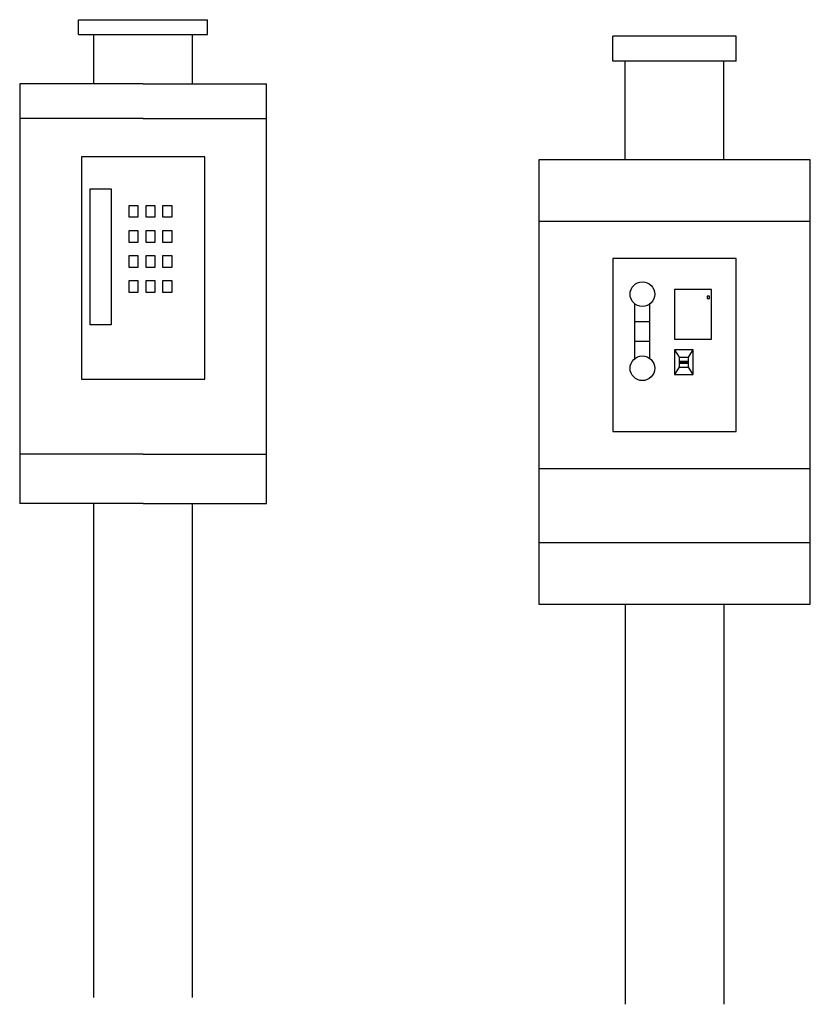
# Model space of a CAD drawing. Header units: millimetres. Extents: x 188.67 to 190.27, y 117.12 to 119.12.
import ezdxf

# ---------------------------------------------------------------- set-up
doc = ezdxf.new("R2010")
doc.units = ezdxf.units.MM

msp = doc.modelspace()

# ---------------------------------------------------------------- linework, layer by layer
for p, q in [((188.7855, 119.1167), (189.0465, 119.1167)), ((188.7855, 119.0867), (188.7855, 119.1167)), ((189.0465, 119.0867), (189.0465, 119.1167)), ((188.7855, 119.0867), (189.0465, 119.0867)), ((188.816, 118.9867), (188.816, 119.0867)), ((189.016, 118.9867), (189.016, 119.0867)), ((190.1177, 119.083), (189.8677, 119.083)), ((189.8677, 119.033), (189.8677, 119.083)), ((190.1177, 119.033), (190.1177, 119.083)), ((190.1177, 119.033), (189.8677, 119.033)), ((189.8927, 118.833), (189.8927, 119.033)), ((190.0927, 118.833), (190.0927, 119.033)), ((188.916, 118.9867), (188.666, 118.9867)), ((188.666, 118.9867), (188.666, 118.1367)), ((188.916, 118.9867), (189.166, 118.9867)), ((189.166, 118.1367), (189.166, 118.9867)), ((188.916, 118.9167), (188.666, 118.9167)), ((188.916, 118.9167), (189.166, 118.9167)), ((190.2677, 118.708), (189.7177, 118.708)), ((189.9125, 118.4309), (189.9125, 118.5409)), ((189.9425, 118.4309), (189.9425, 118.5409)), ((189.9125, 118.5059), (189.9425, 118.5059)), ((189.9125, 118.4659), (189.9425, 118.4659)), ((190.0302, 118.4483), (189.9927, 118.4483)), ((189.9927, 118.4483), (189.9927, 118.3983)), ((189.9927, 118.4483), (190.002, 118.4333)), ((190.0208, 118.4333), (190.0302, 118.4483)), ((190.0302, 118.3983), (190.0302, 118.4483)), ((190.002, 118.4333), (190.0208, 118.4333)), ((190.002, 118.4333), (190.002, 118.4133)), ((190.0208, 118.4133), (190.0208, 118.4333)), ((190.002, 118.4133), (189.9927, 118.3983)), ((190.002, 118.4253), (190.0208, 118.4253)), ((190.0208, 118.4233), (190.002, 118.4233)), ((190.002, 118.4213), (190.0208, 118.4213)), ((190.002, 118.4133), (190.0208, 118.4133)), ((190.0302, 118.3983), (190.0208, 118.4133)), ((189.9927, 118.3983), (190.0302, 118.3983)), ((188.916, 118.2367), (188.666, 118.2367)), ((188.916, 118.2367), (189.166, 118.2367)), ((189.7177, 118.208), (190.2677, 118.208)), ((188.916, 118.1367), (188.666, 118.1367)), ((188.816, 117.1367), (188.816, 118.1367)), ((188.916, 118.1367), (189.166, 118.1367)), ((189.016, 117.1367), (189.016, 118.1367)), ((189.7177, 118.058), (190.2677, 118.058)), ((189.8927, 117.933), (189.8927, 117.123)), ((190.0927, 117.933), (190.0927, 117.123))]:
    msp.add_line(p, q)
for points in [[(188.791, 118.3889), (189.041, 118.3889), (189.041, 118.8389), (188.791, 118.8389)], [(189.7177, 117.933), (190.2677, 117.933), (190.2677, 118.833), (189.7177, 118.833)], [(188.809, 118.7741), (188.8514, 118.7741), (188.8514, 118.4986), (188.809, 118.4986)], [(188.8876, 118.7404), (188.9055, 118.7404), (188.9055, 118.7165), (188.8876, 118.7165)], [(188.922, 118.7404), (188.9399, 118.7404), (188.9399, 118.7165), (188.922, 118.7165)], [(188.9563, 118.7404), (188.9742, 118.7404), (188.9742, 118.7165), (188.9563, 118.7165)], [(188.8876, 118.6897), (188.9055, 118.6897), (188.9055, 118.6658), (188.8876, 118.6658)], [(188.922, 118.6897), (188.9399, 118.6897), (188.9399, 118.6658), (188.922, 118.6658)], [(188.9563, 118.6897), (188.9742, 118.6897), (188.9742, 118.6658), (188.9563, 118.6658)], [(188.8876, 118.639), (188.9055, 118.639), (188.9055, 118.6151), (188.8876, 118.6151)], [(188.922, 118.639), (188.9399, 118.639), (188.9399, 118.6151), (188.922, 118.6151)], [(188.9563, 118.639), (188.9742, 118.639), (188.9742, 118.6151), (188.9563, 118.6151)], [(189.8677, 118.283), (190.1177, 118.283), (190.1177, 118.633), (189.8677, 118.633)], [(188.8876, 118.5883), (188.9055, 118.5883), (188.9055, 118.5644), (188.8876, 118.5644)], [(188.922, 118.5883), (188.9399, 118.5883), (188.9399, 118.5644), (188.922, 118.5644)], [(188.9563, 118.5883), (188.9742, 118.5883), (188.9742, 118.5644), (188.9563, 118.5644)], [(189.9927, 118.4701), (190.0677, 118.4701), (190.0677, 118.5701), (189.9927, 118.5701)], [(190.0586, 118.5518), (190.0636, 118.5518), (190.0636, 118.5568), (190.0586, 118.5568)]]:
    msp.add_lwpolyline(points, close=True)
for centre in [(189.9275, 118.5609), (189.9275, 118.4109)]:
    msp.add_circle(centre, 0.025)

doc.saveas('drawing.dxf')
